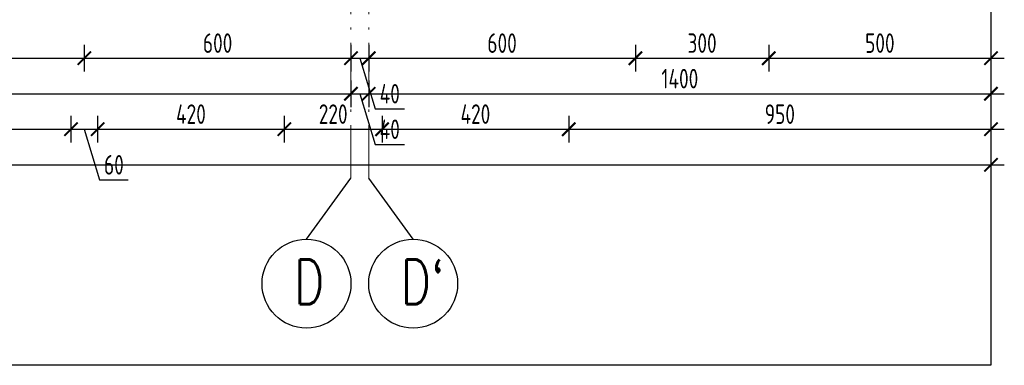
# Model space of a CAD drawing. Extents: x 153948 to 285449, y -89387 to -60195.
# Tile 21 of 108: x 253375 to 255590, y -89387 to -88608. Entities that reach past the tile are written whole.
import ezdxf

# ---------------------------------------------------------------- set-up
doc = ezdxf.new("R2010")
doc.units = 0
doc.header["$LTSCALE"] = 100
doc.header["$MEASUREMENT"] = 0
doc.header["$PDMODE"] = 1
doc.linetypes.add('ACAD_ISO10W100', pattern=[18.5, 12, -3, 0.5, -3])
doc.layers.get('0').update_dxf_attribs({"linetype": 'CONTINUOUS'})
doc.layers.get('DEFPOINTS').update_dxf_attribs({"linetype": 'CONTINUOUS'})
for name, color, linetype in [('OBRYS', 8, 'CONTINUOUS'), ('TEXT1', 2, 'CONTINUOUS'), ('WYMIARY', 1, 'CONTINUOUS')]:
    doc.layers.add(name, color=color, linetype=linetype)
doc.layers.add('OSIE', color=8, linetype='ACAD_ISO10W100', lineweight=15)
doc.styles.add('STYLE2', font='isocp.shx', dxfattribs={"width": 0.8})
doc.styles.add('TXT3', font='SIMPLEX.SHX', dxfattribs={"width": 0.75, "height": 40})
doc.dimstyles.new('KRESKI_100', dxfattribs={"dimscale": 20, "dimtxt": 2.2, "dimasz": 1.5, "dimexe": 1.5, "dimexo": 1.5, "dimgap": 0.6, "dimtad": 1, "dimdec": 1, "dimrnd": 0.5, "dimdsep": 46, "dimtxsty": 'STYLE2', "dimblk1": 'ARCHTICK', "dimblk2": 'ARCHTICK', "dimsah": 1, "dimcen": 2.5, "dimdle": 1.5, "dimclrd": 10, "dimclre": 10, "dimclrt": 15, "dimadec": 0, "dimazin": 0, "dimtfac": 1, "dimtdec": 1, "dimtmove": 1, "dimatfit": 3, "dimldrblk": 'ARCHTICK', "dimfxl": 1.5, "dimfxlon": 1, "dimtolj": 1, "dimtzin": 0, "dimarcsym": 0})

# ---------------------------------------------------------------- blocks, each defined once
blk = doc.blocks.new('_ARCHTICK')
at = {"color": 0, "linetype": 'ByBlock', "const_width": 0.15}
blk.add_lwpolyline([(-0.5, -0.5), (0.5, 0.5)], dxfattribs=at)
blk = doc.blocks.new('*D293')
at = {"layer": 'DEFPOINTS', "color": 0, "ltscale": 0.1, "transparency": 16777216}
for p in [(248692.9, -87989.2), (255560.4, -88489.2), (255560.4, -88935.2)]:
    blk.add_point(p, dxfattribs=at)
at = {"layer": 'WYMIARY', "color": 10, "lineweight": -2, "ltscale": 0.1, "transparency": 16777216}
for p, q in [((248692.9, -88905.2), (248692.9, -88965.2)), ((255560.4, -88905.2), (255560.4, -88965.2)), ((248662.9, -88935.2), (255590.4, -88935.2))]:
    blk.add_line(p, q, dxfattribs=at)
at = {"layer": 'WYMIARY', "color": 10, "lineweight": -2, "ltscale": 0.1, "transparency": 16777216, "xscale": 30, "yscale": 30, "zscale": 30, "rotation": 180}
blk.add_blockref('_ARCHTICK', (248692.9, -88935.2), dxfattribs=at)
at = {"layer": 'WYMIARY', "color": 10, "lineweight": -2, "ltscale": 0.1, "transparency": 16777216, "xscale": 30, "yscale": 30, "zscale": 30}
blk.add_blockref('_ARCHTICK', (255560.4, -88935.2), dxfattribs=at)
at = {"layer": 'WYMIARY', "color": 15, "ltscale": 0.1, "transparency": 16777216, "insert": (252126.7, -88901.2), "char_height": 44, "attachment_point": 5, "style": 'STYLE2'}
blk.add_mtext('\\A1;6867.5', dxfattribs=at)
blk = doc.blocks.new('*D297')
at = {"layer": 'DEFPOINTS', "color": 0, "ltscale": 0.1, "transparency": 16777216}
for p in [(252320.4, -88695.2), (254120.4, -88695.2), (254120.4, -88775.2)]:
    blk.add_point(p, dxfattribs=at)
at = {"layer": 'WYMIARY', "color": 10, "lineweight": -2, "ltscale": 0.1, "transparency": 16777216}
for p, q in [((252320.4, -88745.2), (252320.4, -88805.2)), ((254120.4, -88745.2), (254120.4, -88805.2)), ((252290.4, -88775.2), (254150.4, -88775.2))]:
    blk.add_line(p, q, dxfattribs=at)
at = {"layer": 'WYMIARY', "color": 10, "lineweight": -2, "ltscale": 0.1, "transparency": 16777216, "xscale": 30, "yscale": 30, "zscale": 30, "rotation": 180}
blk.add_blockref('_ARCHTICK', (252320.4, -88775.2), dxfattribs=at)
at = {"layer": 'WYMIARY', "color": 10, "lineweight": -2, "ltscale": 0.1, "transparency": 16777216, "xscale": 30, "yscale": 30, "zscale": 30}
blk.add_blockref('_ARCHTICK', (254120.4, -88775.2), dxfattribs=at)
at = {"layer": 'WYMIARY', "color": 15, "ltscale": 0.1, "transparency": 16777216, "insert": (253220.4, -88741.2), "char_height": 44, "attachment_point": 5, "style": 'STYLE2'}
blk.add_mtext('\\A1;1800', dxfattribs=at)
blk = doc.blocks.new('*D298')
at = {"layer": 'DEFPOINTS', "color": 0, "ltscale": 0.1, "transparency": 16777216}
for p in [(254120.4, -88695.2), (254160.4, -88695.2), (254160.4, -88775.2)]:
    blk.add_point(p, dxfattribs=at)
at = {"layer": 'WYMIARY', "color": 10, "lineweight": -2, "ltscale": 0.1, "transparency": 16777216}
for p, q in [((254120.4, -88745.2), (254120.4, -88805.2)), ((254160.4, -88745.2), (254160.4, -88805.2)), ((254090.4, -88775.2), (254190.4, -88775.2)), ((254140.4, -88775.2), (254174.6, -88889.2)), ((254174.6, -88889.2), (254240.9, -88889.2))]:
    blk.add_line(p, q, dxfattribs=at)
at = {"layer": 'WYMIARY', "color": 10, "lineweight": -2, "ltscale": 0.1, "transparency": 16777216, "xscale": 30, "yscale": 30, "zscale": 30, "rotation": 180}
blk.add_blockref('_ARCHTICK', (254120.4, -88775.2), dxfattribs=at)
at = {"layer": 'WYMIARY', "color": 10, "lineweight": -2, "ltscale": 0.1, "transparency": 16777216, "xscale": 30, "yscale": 30, "zscale": 30}
blk.add_blockref('_ARCHTICK', (254160.4, -88775.2), dxfattribs=at)
at = {"layer": 'WYMIARY', "color": 15, "ltscale": 0.1, "transparency": 16777216, "insert": (254207.7, -88855.2), "char_height": 44, "attachment_point": 5, "style": 'STYLE2'}
blk.add_mtext('\\A1;40', dxfattribs=at)
blk = doc.blocks.new('*D299')
at = {"layer": 'DEFPOINTS', "color": 0, "ltscale": 0.1, "transparency": 16777216}
for p in [(254160.4, -88695.2), (255560.4, -88695.2), (255560.4, -88775.2)]:
    blk.add_point(p, dxfattribs=at)
at = {"layer": 'WYMIARY', "color": 10, "lineweight": -2, "ltscale": 0.1, "transparency": 16777216}
for p, q in [((254160.4, -88745.2), (254160.4, -88805.2)), ((255560.4, -88745.2), (255560.4, -88805.2)), ((254130.4, -88775.2), (255590.4, -88775.2))]:
    blk.add_line(p, q, dxfattribs=at)
at = {"layer": 'WYMIARY', "color": 10, "lineweight": -2, "ltscale": 0.1, "transparency": 16777216, "xscale": 30, "yscale": 30, "zscale": 30, "rotation": 180}
blk.add_blockref('_ARCHTICK', (254160.4, -88775.2), dxfattribs=at)
at = {"layer": 'WYMIARY', "color": 10, "lineweight": -2, "ltscale": 0.1, "transparency": 16777216, "xscale": 30, "yscale": 30, "zscale": 30}
blk.add_blockref('_ARCHTICK', (255560.4, -88775.2), dxfattribs=at)
at = {"layer": 'WYMIARY', "color": 15, "ltscale": 0.1, "transparency": 16777216, "insert": (254860.4, -88741.2), "char_height": 44, "attachment_point": 5, "style": 'STYLE2'}
blk.add_mtext('\\A1;1400', dxfattribs=at)
blk = doc.blocks.new('*D309')
at = {"layer": 'DEFPOINTS', "color": 0, "ltscale": 0.1, "transparency": 16777216}
for p in [(252920.4, -88615.2), (253520.4, -88615.2), (253520.4, -88695.2)]:
    blk.add_point(p, dxfattribs=at)
at = {"layer": 'WYMIARY', "color": 10, "lineweight": -2, "ltscale": 0.1, "transparency": 16777216}
for p, q in [((252920.4, -88665.2), (252920.4, -88725.2)), ((253520.4, -88665.2), (253520.4, -88725.2)), ((252890.4, -88695.2), (253550.4, -88695.2))]:
    blk.add_line(p, q, dxfattribs=at)
at = {"layer": 'WYMIARY', "color": 10, "lineweight": -2, "ltscale": 0.1, "transparency": 16777216, "xscale": 30, "yscale": 30, "zscale": 30, "rotation": 180}
blk.add_blockref('_ARCHTICK', (252920.4, -88695.2), dxfattribs=at)
at = {"layer": 'WYMIARY', "color": 10, "lineweight": -2, "ltscale": 0.1, "transparency": 16777216, "xscale": 30, "yscale": 30, "zscale": 30}
blk.add_blockref('_ARCHTICK', (253520.4, -88695.2), dxfattribs=at)
at = {"layer": 'WYMIARY', "color": 15, "ltscale": 0.1, "transparency": 16777216, "insert": (253220.4, -88661.2), "char_height": 44, "attachment_point": 5, "style": 'STYLE2'}
blk.add_mtext('\\A1;600', dxfattribs=at)
blk = doc.blocks.new('*D310')
at = {"layer": 'DEFPOINTS', "color": 0, "ltscale": 0.1, "transparency": 16777216}
for p in [(253520.4, -88242.9), (254120.4, -88615.2), (254120.4, -88695.2)]:
    blk.add_point(p, dxfattribs=at)
at = {"layer": 'WYMIARY', "color": 10, "lineweight": -2, "ltscale": 0.1, "transparency": 16777216}
for p, q in [((253520.4, -88665.2), (253520.4, -88725.2)), ((254120.4, -88665.2), (254120.4, -88725.2)), ((253490.4, -88695.2), (254150.4, -88695.2))]:
    blk.add_line(p, q, dxfattribs=at)
at = {"layer": 'WYMIARY', "color": 10, "lineweight": -2, "ltscale": 0.1, "transparency": 16777216, "xscale": 30, "yscale": 30, "zscale": 30, "rotation": 180}
blk.add_blockref('_ARCHTICK', (253520.4, -88695.2), dxfattribs=at)
at = {"layer": 'WYMIARY', "color": 10, "lineweight": -2, "ltscale": 0.1, "transparency": 16777216, "xscale": 30, "yscale": 30, "zscale": 30}
blk.add_blockref('_ARCHTICK', (254120.4, -88695.2), dxfattribs=at)
at = {"layer": 'WYMIARY', "color": 15, "ltscale": 0.1, "transparency": 16777216, "insert": (253820.4, -88661.2), "char_height": 44, "attachment_point": 5, "style": 'STYLE2'}
blk.add_mtext('\\A1;600', dxfattribs=at)
blk = doc.blocks.new('*D311')
at = {"layer": 'DEFPOINTS', "color": 0, "ltscale": 0.1, "transparency": 16777216}
for p in [(254120.4, -88615.2), (254160.4, -88615.2), (254160.4, -88695.2)]:
    blk.add_point(p, dxfattribs=at)
at = {"layer": 'WYMIARY', "color": 10, "lineweight": -2, "ltscale": 0.1, "transparency": 16777216}
for p, q in [((254120.4, -88665.2), (254120.4, -88725.2)), ((254160.4, -88665.2), (254160.4, -88725.2)), ((254090.4, -88695.2), (254190.4, -88695.2)), ((254140.4, -88695.2), (254174.6, -88809.2)), ((254174.6, -88809.2), (254240.9, -88809.2))]:
    blk.add_line(p, q, dxfattribs=at)
at = {"layer": 'WYMIARY', "color": 10, "lineweight": -2, "ltscale": 0.1, "transparency": 16777216, "xscale": 30, "yscale": 30, "zscale": 30, "rotation": 180}
blk.add_blockref('_ARCHTICK', (254120.4, -88695.2), dxfattribs=at)
at = {"layer": 'WYMIARY', "color": 10, "lineweight": -2, "ltscale": 0.1, "transparency": 16777216, "xscale": 30, "yscale": 30, "zscale": 30}
blk.add_blockref('_ARCHTICK', (254160.4, -88695.2), dxfattribs=at)
at = {"layer": 'WYMIARY', "color": 15, "ltscale": 0.1, "transparency": 16777216, "insert": (254207.7, -88775.2), "char_height": 44, "attachment_point": 5, "style": 'STYLE2'}
blk.add_mtext('\\A1;40', dxfattribs=at)
blk = doc.blocks.new('*D312')
at = {"layer": 'DEFPOINTS', "color": 0, "ltscale": 0.1, "transparency": 16777216}
for p in [(254160.4, -88615.2), (254760.4, -88615.2), (254760.4, -88695.2)]:
    blk.add_point(p, dxfattribs=at)
at = {"layer": 'WYMIARY', "color": 10, "lineweight": -2, "ltscale": 0.1, "transparency": 16777216}
for p, q in [((254160.4, -88665.2), (254160.4, -88725.2)), ((254760.4, -88665.2), (254760.4, -88725.2)), ((254130.4, -88695.2), (254790.4, -88695.2))]:
    blk.add_line(p, q, dxfattribs=at)
at = {"layer": 'WYMIARY', "color": 10, "lineweight": -2, "ltscale": 0.1, "transparency": 16777216, "xscale": 30, "yscale": 30, "zscale": 30, "rotation": 180}
blk.add_blockref('_ARCHTICK', (254160.4, -88695.2), dxfattribs=at)
at = {"layer": 'WYMIARY', "color": 10, "lineweight": -2, "ltscale": 0.1, "transparency": 16777216, "xscale": 30, "yscale": 30, "zscale": 30}
blk.add_blockref('_ARCHTICK', (254760.4, -88695.2), dxfattribs=at)
at = {"layer": 'WYMIARY', "color": 15, "ltscale": 0.1, "transparency": 16777216, "insert": (254460.4, -88661.2), "char_height": 44, "attachment_point": 5, "style": 'STYLE2'}
blk.add_mtext('\\A1;600', dxfattribs=at)
blk = doc.blocks.new('*D313')
at = {"layer": 'DEFPOINTS', "color": 0, "ltscale": 0.1, "transparency": 16777216}
for p in [(254760.4, -88615.2), (255060.4, -88615.2), (255060.4, -88695.2)]:
    blk.add_point(p, dxfattribs=at)
at = {"layer": 'WYMIARY', "color": 10, "lineweight": -2, "ltscale": 0.1, "transparency": 16777216}
for p, q in [((254760.4, -88665.2), (254760.4, -88725.2)), ((255060.4, -88665.2), (255060.4, -88725.2)), ((254730.4, -88695.2), (255090.4, -88695.2))]:
    blk.add_line(p, q, dxfattribs=at)
at = {"layer": 'WYMIARY', "color": 10, "lineweight": -2, "ltscale": 0.1, "transparency": 16777216, "xscale": 30, "yscale": 30, "zscale": 30, "rotation": 180}
blk.add_blockref('_ARCHTICK', (254760.4, -88695.2), dxfattribs=at)
at = {"layer": 'WYMIARY', "color": 10, "lineweight": -2, "ltscale": 0.1, "transparency": 16777216, "xscale": 30, "yscale": 30, "zscale": 30}
blk.add_blockref('_ARCHTICK', (255060.4, -88695.2), dxfattribs=at)
at = {"layer": 'WYMIARY', "color": 15, "ltscale": 0.1, "transparency": 16777216, "insert": (254910.4, -88661.2), "char_height": 44, "attachment_point": 5, "style": 'STYLE2'}
blk.add_mtext('\\A1;300', dxfattribs=at)
blk = doc.blocks.new('*D314')
at = {"layer": 'DEFPOINTS', "color": 0, "ltscale": 0.1, "transparency": 16777216}
for p in [(255060.4, -88242.9), (255560.4, -88404.2), (255560.4, -88695.2)]:
    blk.add_point(p, dxfattribs=at)
at = {"layer": 'WYMIARY', "color": 10, "lineweight": -2, "ltscale": 0.1, "transparency": 16777216}
for p, q in [((255060.4, -88665.2), (255060.4, -88725.2)), ((255560.4, -88665.2), (255560.4, -88725.2)), ((255030.4, -88695.2), (255590.4, -88695.2))]:
    blk.add_line(p, q, dxfattribs=at)
at = {"layer": 'WYMIARY', "color": 10, "lineweight": -2, "ltscale": 0.1, "transparency": 16777216, "xscale": 30, "yscale": 30, "zscale": 30, "rotation": 180}
blk.add_blockref('_ARCHTICK', (255060.4, -88695.2), dxfattribs=at)
at = {"layer": 'WYMIARY', "color": 10, "lineweight": -2, "ltscale": 0.1, "transparency": 16777216, "xscale": 30, "yscale": 30, "zscale": 30}
blk.add_blockref('_ARCHTICK', (255560.4, -88695.2), dxfattribs=at)
at = {"layer": 'WYMIARY', "color": 15, "ltscale": 0.1, "transparency": 16777216, "insert": (255310.4, -88661.2), "char_height": 44, "attachment_point": 5, "style": 'STYLE2'}
blk.add_mtext('\\A1;500', dxfattribs=at)
blk = doc.blocks.new('*D328')
at = {"layer": 'DEFPOINTS', "color": 0, "ltscale": 0.1, "transparency": 16777216}
for p in [(253070.4, -88775.2), (253490.4, -88775.2), (253490.4, -88855.2)]:
    blk.add_point(p, dxfattribs=at)
at = {"layer": 'WYMIARY', "color": 10, "lineweight": -2, "ltscale": 0.1, "transparency": 16777216}
for p, q in [((253070.4, -88825.2), (253070.4, -88885.2)), ((253490.4, -88825.2), (253490.4, -88885.2)), ((253040.4, -88855.2), (253520.4, -88855.2))]:
    blk.add_line(p, q, dxfattribs=at)
at = {"layer": 'WYMIARY', "color": 10, "lineweight": -2, "ltscale": 0.1, "transparency": 16777216, "xscale": 30, "yscale": 30, "zscale": 30, "rotation": 180}
blk.add_blockref('_ARCHTICK', (253070.4, -88855.2), dxfattribs=at)
at = {"layer": 'WYMIARY', "color": 10, "lineweight": -2, "ltscale": 0.1, "transparency": 16777216, "xscale": 30, "yscale": 30, "zscale": 30}
blk.add_blockref('_ARCHTICK', (253490.4, -88855.2), dxfattribs=at)
at = {"layer": 'WYMIARY', "color": 15, "ltscale": 0.1, "transparency": 16777216, "insert": (253280.4, -88821.1), "char_height": 44, "attachment_point": 5, "style": 'STYLE2'}
blk.add_mtext('\\A1;420', dxfattribs=at)
blk = doc.blocks.new('*D329')
at = {"layer": 'DEFPOINTS', "color": 0, "ltscale": 0.1, "transparency": 16777216}
for p in [(253490.4, -88775.2), (253550.4, -88775.2), (253550.4, -88855.2)]:
    blk.add_point(p, dxfattribs=at)
at = {"layer": 'WYMIARY', "color": 10, "lineweight": -2, "ltscale": 0.1, "transparency": 16777216}
for p, q in [((253490.4, -88825.2), (253490.4, -88885.2)), ((253550.4, -88825.2), (253550.4, -88885.2)), ((253460.4, -88855.2), (253580.4, -88855.2)), ((253520.4, -88855.2), (253554.6, -88969.2)), ((253554.6, -88969.2), (253619.5, -88969.2))]:
    blk.add_line(p, q, dxfattribs=at)
at = {"layer": 'WYMIARY', "color": 10, "lineweight": -2, "ltscale": 0.1, "transparency": 16777216, "xscale": 30, "yscale": 30, "zscale": 30, "rotation": 180}
blk.add_blockref('_ARCHTICK', (253490.4, -88855.2), dxfattribs=at)
at = {"layer": 'WYMIARY', "color": 10, "lineweight": -2, "ltscale": 0.1, "transparency": 16777216, "xscale": 30, "yscale": 30, "zscale": 30}
blk.add_blockref('_ARCHTICK', (253550.4, -88855.2), dxfattribs=at)
at = {"layer": 'WYMIARY', "color": 15, "ltscale": 0.1, "transparency": 16777216, "insert": (253587, -88935.2), "char_height": 44, "attachment_point": 5, "style": 'STYLE2'}
blk.add_mtext('\\A1;60', dxfattribs=at)
blk = doc.blocks.new('*D330')
at = {"layer": 'DEFPOINTS', "color": 0, "ltscale": 0.1, "transparency": 16777216}
for p in [(253550.4, -88775.2), (253970.4, -88775.2), (253970.4, -88855.2)]:
    blk.add_point(p, dxfattribs=at)
at = {"layer": 'WYMIARY', "color": 10, "lineweight": -2, "ltscale": 0.1, "transparency": 16777216}
for p, q in [((253550.4, -88825.2), (253550.4, -88885.2)), ((253970.4, -88825.2), (253970.4, -88885.2)), ((253520.4, -88855.2), (254000.4, -88855.2))]:
    blk.add_line(p, q, dxfattribs=at)
at = {"layer": 'WYMIARY', "color": 10, "lineweight": -2, "ltscale": 0.1, "transparency": 16777216, "xscale": 30, "yscale": 30, "zscale": 30, "rotation": 180}
blk.add_blockref('_ARCHTICK', (253550.4, -88855.2), dxfattribs=at)
at = {"layer": 'WYMIARY', "color": 10, "lineweight": -2, "ltscale": 0.1, "transparency": 16777216, "xscale": 30, "yscale": 30, "zscale": 30}
blk.add_blockref('_ARCHTICK', (253970.4, -88855.2), dxfattribs=at)
at = {"layer": 'WYMIARY', "color": 15, "ltscale": 0.1, "transparency": 16777216, "insert": (253760.4, -88821.1), "char_height": 44, "attachment_point": 5, "style": 'STYLE2'}
blk.add_mtext('\\A1;420', dxfattribs=at)
blk = doc.blocks.new('*D331')
at = {"layer": 'DEFPOINTS', "color": 0, "ltscale": 0.1, "transparency": 16777216}
for p in [(253970.4, -88775.2), (254190.4, -88775.2), (254190.4, -88855.2)]:
    blk.add_point(p, dxfattribs=at)
at = {"layer": 'WYMIARY', "color": 10, "lineweight": -2, "ltscale": 0.1, "transparency": 16777216}
for p, q in [((253970.4, -88825.2), (253970.4, -88885.2)), ((254190.4, -88825.2), (254190.4, -88885.2)), ((253940.4, -88855.2), (254220.4, -88855.2))]:
    blk.add_line(p, q, dxfattribs=at)
at = {"layer": 'WYMIARY', "color": 10, "lineweight": -2, "ltscale": 0.1, "transparency": 16777216, "xscale": 30, "yscale": 30, "zscale": 30, "rotation": 180}
blk.add_blockref('_ARCHTICK', (253970.4, -88855.2), dxfattribs=at)
at = {"layer": 'WYMIARY', "color": 10, "lineweight": -2, "ltscale": 0.1, "transparency": 16777216, "xscale": 30, "yscale": 30, "zscale": 30}
blk.add_blockref('_ARCHTICK', (254190.4, -88855.2), dxfattribs=at)
at = {"layer": 'WYMIARY', "color": 15, "ltscale": 0.1, "transparency": 16777216, "insert": (254080.4, -88821.1), "char_height": 44, "attachment_point": 5, "style": 'STYLE2'}
blk.add_mtext('\\A1;220', dxfattribs=at)
blk = doc.blocks.new('*D332')
at = {"layer": 'DEFPOINTS', "color": 0, "ltscale": 0.1, "transparency": 16777216}
for p in [(254190.4, -88775.2), (254610.4, -88775.2), (254610.4, -88855.2)]:
    blk.add_point(p, dxfattribs=at)
at = {"layer": 'WYMIARY', "color": 10, "lineweight": -2, "ltscale": 0.1, "transparency": 16777216}
for p, q in [((254190.4, -88825.2), (254190.4, -88885.2)), ((254610.4, -88825.2), (254610.4, -88885.2)), ((254160.4, -88855.2), (254640.4, -88855.2))]:
    blk.add_line(p, q, dxfattribs=at)
at = {"layer": 'WYMIARY', "color": 10, "lineweight": -2, "ltscale": 0.1, "transparency": 16777216, "xscale": 30, "yscale": 30, "zscale": 30, "rotation": 180}
blk.add_blockref('_ARCHTICK', (254190.4, -88855.2), dxfattribs=at)
at = {"layer": 'WYMIARY', "color": 10, "lineweight": -2, "ltscale": 0.1, "transparency": 16777216, "xscale": 30, "yscale": 30, "zscale": 30}
blk.add_blockref('_ARCHTICK', (254610.4, -88855.2), dxfattribs=at)
at = {"layer": 'WYMIARY', "color": 15, "ltscale": 0.1, "transparency": 16777216, "insert": (254400.4, -88821.1), "char_height": 44, "attachment_point": 5, "style": 'STYLE2'}
blk.add_mtext('\\A1;420', dxfattribs=at)
blk = doc.blocks.new('*D333')
at = {"layer": 'DEFPOINTS', "color": 0, "ltscale": 0.1, "transparency": 16777216}
for p in [(255560.4, -88649.2), (254610.4, -88775.2), (255560.4, -88855.2)]:
    blk.add_point(p, dxfattribs=at)
at = {"layer": 'WYMIARY', "color": 10, "lineweight": -2, "ltscale": 0.1, "transparency": 16777216}
for p, q in [((254610.4, -88825.2), (254610.4, -88885.2)), ((255560.4, -88825.2), (255560.4, -88885.2)), ((254580.4, -88855.2), (255590.4, -88855.2))]:
    blk.add_line(p, q, dxfattribs=at)
at = {"layer": 'WYMIARY', "color": 10, "lineweight": -2, "ltscale": 0.1, "transparency": 16777216, "xscale": 30, "yscale": 30, "zscale": 30, "rotation": 180}
blk.add_blockref('_ARCHTICK', (254610.4, -88855.2), dxfattribs=at)
at = {"layer": 'WYMIARY', "color": 10, "lineweight": -2, "ltscale": 0.1, "transparency": 16777216, "xscale": 30, "yscale": 30, "zscale": 30}
blk.add_blockref('_ARCHTICK', (255560.4, -88855.2), dxfattribs=at)
at = {"layer": 'WYMIARY', "color": 15, "ltscale": 0.1, "transparency": 16777216, "insert": (255085.4, -88821.2), "char_height": 44, "attachment_point": 5, "style": 'STYLE2'}
blk.add_mtext('\\A1;950', dxfattribs=at)

msp = doc.modelspace()

# ---------------------------------------------------------------- linework, layer by layer
at = {"layer": 'OBRYS', "ltscale": 0.5}
msp.add_lwpolyline([(247093.47, -87152.09), (255560.4, -87152.09), (255560.4, -89386.83), (247093.47, -89386.83)], close=True, dxfattribs=at)
at = {"layer": 'OSIE', "ltscale": 0.1}
for p, q in [((254120.4, -88965.66), (254120.4, -87152.09)), ((254160.4, -88965.66), (254160.4, -87152.09))]:
    msp.add_line(p, q, dxfattribs=at)
at = {"layer": 'TEXT1'}
for p, q in [((254020.4, -89103.03), (254120.4, -88965.66)), ((254260.4, -89103.03), (254160.4, -88965.66))]:
    msp.add_line(p, q, dxfattribs=at)
for centre in [(254020.4, -89203.03), (254260.4, -89203.03)]:
    msp.add_circle(centre, 100, dxfattribs=at)

# ---------------------------------------------------------------- texts
at = {"layer": 'TEXT1', "style": 'TXT3', "width": 0.75}
for s, p in [('D`', (254232.56, -89248.75)), ('D', (253992.56, -89248.75))]:
    msp.add_text(s, height=100, dxfattribs=at).set_placement(p)

# ---------------------------------------------------------------- dimensions: what is measured, and where the dimension line sits
at = {"layer": 'WYMIARY', "ltscale": 0.1}
for base, p1, p2, picture, middle in [((255560.4, -88935.15), (248692.9, -87989.16), (255560.4, -88489.16), '*D293', (252126.65, -88901.15)), ((254120.4, -88695.15), (253520.4, -88242.89), (254120.4, -88615.15), '*D310', (253820.4, -88661.15)), ((255560.4, -88695.15), (255060.4, -88242.89), (255560.4, -88404.16), '*D314', (255310.4, -88661.15)), ((253520.4, -88695.15), (252920.4, -88615.15), (253520.4, -88615.15), '*D309', (253220.4, -88661.15)), ((254160.4, -88695.15), (254120.4, -88615.15), (254160.4, -88615.15), '*D311', (254186.6, -88775.15)), ((254760.4, -88695.15), (254160.4, -88615.15), (254760.4, -88615.15), '*D312', (254460.4, -88661.15)), ((255060.4, -88695.15), (254760.4, -88615.15), (255060.4, -88615.15), '*D313', (254910.4, -88661.15)), ((255560.4, -88855.15), (254610.4, -88775.15), (255560.4, -88649.16), '*D333', (255085.4, -88821.15)), ((254120.4, -88775.15), (252320.4, -88695.15), (254120.4, -88695.15), '*D297', (253220.4, -88741.15)), ((254160.4, -88775.15), (254120.4, -88695.15), (254160.4, -88695.15), '*D298', (254186.6, -88855.15)), ((255560.4, -88775.15), (254160.4, -88695.15), (255560.4, -88695.15), '*D299', (254860.4, -88741.15)), ((253490.4, -88855.15), (253070.4, -88775.15), (253490.4, -88775.15), '*D328', (253280.4, -88821.15)), ((253550.4, -88855.15), (253490.4, -88775.15), (253550.4, -88775.15), '*D329', (253566.6, -88935.15)), ((253970.4, -88855.15), (253550.4, -88775.15), (253970.4, -88775.15), '*D330', (253760.4, -88821.15)), ((254190.4, -88855.15), (253970.4, -88775.15), (254190.4, -88775.15), '*D331', (254080.4, -88821.15)), ((254610.4, -88855.15), (254190.4, -88775.15), (254610.4, -88775.15), '*D332', (254400.4, -88821.15))]:
    dim = msp.add_linear_dim(base=base, p1=p1, p2=p2, dimstyle='KRESKI_100', dxfattribs=at)
    dim.commit()
    dim.dimension.update_dxf_attribs({"geometry": picture, "text_midpoint": middle})

doc.saveas('drawing.dxf')
